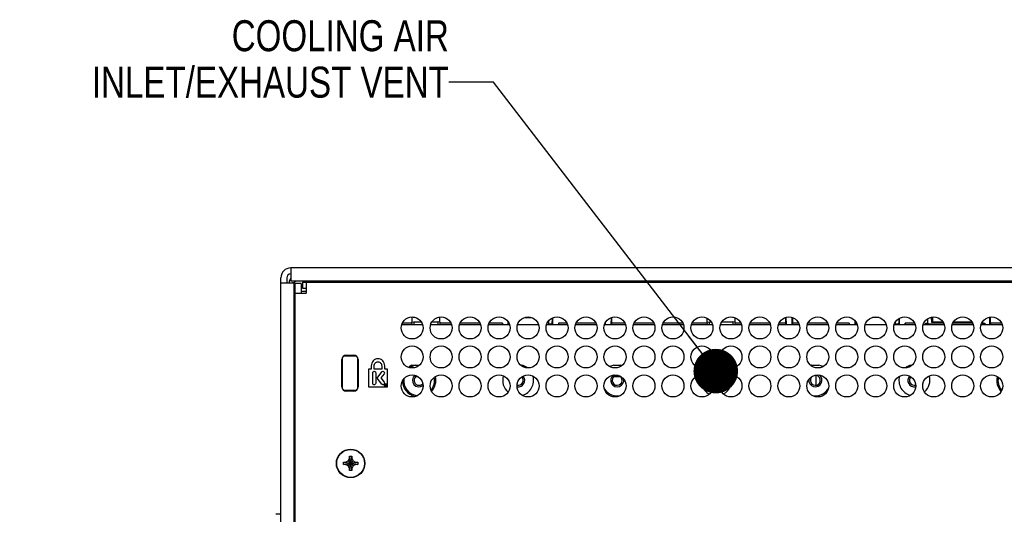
# Model space of a CAD drawing. Header units: inches. Extents: x 0 to 34, y 0 to 22.
# Tile 152 of 155: x 24.9 to 28.9, y 12.2 to 14.2. Entities that reach past the tile are written whole.
import ezdxf

# ---------------------------------------------------------------- set-up
doc = ezdxf.new("R2010")
doc.units = ezdxf.units.IN
doc.header["$LTSCALE"] = 1.87
doc.header["$MEASUREMENT"] = 0
doc.layers.get('0').update_dxf_attribs({"linetype": 'CONTINUOUS'})
for name, color, linetype in [('02___PRT_ALL_AXES', 7, 'CONTINUOUS'), ('0_COMPONENTS', 7, 'CONTINUOUS'), ('DATUMCURVES', 7, 'CONTINUOUS'), ('DETAIL', 7, 'CONTINUOUS')]:
    doc.layers.add(name, color=color, linetype=linetype)
doc.styles.get("Standard").update_dxf_attribs({"font": 'txt', "width": 0.8})
doc.dimstyles.get("Standard").update_dxf_attribs({"dimtxt": 0.125, "dimasz": 0.18, "dimexe": 0.18, "dimexo": 0.0625, "dimgap": 0.09, "dimtad": 0, "dimtih": 1, "dimtoh": 1, "dimdec": 3, "dimzin": 4, "dimdsep": 46, "dimtxsty": 'STANDARD', "dimblk": '_FILLED', "dimblk1": '_FILLED', "dimblk2": '_FILLED', "dimcen": 0.09, "dimadec": 0, "dimazin": 0, "dimtol": 1, "dimtp": 0.01, "dimtm": 0.01, "dimtfac": 1, "dimtdec": 3, "dimtofl": 0, "dimtmove": 0, "dimatfit": 3, "dimldrblk": '_FILLED', "dimfxl": 1, "dimtolj": 1, "dimtzin": 4, "dimarcsym": 0})

# ---------------------------------------------------------------- blocks, each defined once
blk = doc.blocks.new('_FILLED')
at = {"color": 0, "linetype": 'BYBLOCK'}
blk.add_solid([(0, 0), (-1, 0.174), (-1, -0.174)], dxfattribs=at)

msp = doc.modelspace()

# ---------------------------------------------------------------- linework, layer by layer
at = {"color": 3, "linetype": 'CONTINUOUS'}
for p, q in [((25.9776, 13.199), (25.9776, 13.146)), ((30.9576, 13.199), (25.9776, 13.199)), ((25.9376, 9.7545), (25.9376, 13.159)), ((25.9376, 13.139), (25.9906, 13.139)), ((30.9576, 13.146), (25.9776, 13.146)), ((25.9906, 11.4935), (25.9906, 13.139)), ((26.0196, 13.136), (26.0196, 13.097)), ((26.0246, 13.117), (26.0396, 13.117))]:
    msp.add_line(p, q, dxfattribs=at)
at = {"color": 7, "linetype": 'CONTINUOUS'}
for p, q in [((25.9616, 13.159), (25.9616, 13.139)), ((25.9876, 13.139), (25.9876, 13.1417)), ((25.9956, 9.7775), (25.9956, 13.136)), ((26.0196, 13.136), (25.9956, 13.136)), ((26.0246, 13.141), (26.0246, 13.117)), ((26.0246, 13.141), (30.9106, 13.141)), ((26.0396, 13.141), (26.0396, 13.097)), ((26.1586, 13.146), (26.1586, 13.141)), ((26.1691, 13.141), (26.1691, 13.146)), ((26.1811, 13.141), (26.1811, 13.146)), ((26.1823, 13.141), (26.1814, 13.146)), ((26.4023, 13.146), (26.4015, 13.141)), ((26.4026, 13.141), (26.4026, 13.146)), ((26.4131, 13.146), (26.4131, 13.141)), ((26.4251, 13.141), (26.4251, 13.146)), ((26.4376, 13.1445), (26.4376, 13.141)), ((28.4396, 13.141), (28.4396, 13.146)), ((28.4956, 13.141), (28.4956, 13.146)), ((25.9913, 13.1054), (25.9956, 13.1054)), ((25.9956, 13.097), (26.0396, 13.097)), ((26.0196, 13.1054), (26.0396, 13.1054)), ((25.9906, 13.0747), (25.9956, 13.0747)), ((25.9906, 13.0472), (25.9956, 13.0472)), ((25.9956, 13.0442), (25.9906, 13.0442)), ((25.9913, 13.0754), (25.9956, 13.0754)), ((25.9906, 13.0227), (25.9956, 13.0227)), ((25.9956, 13.0192), (25.9906, 13.0192)), ((25.9906, 13.0091), (25.9956, 13.0093)), ((25.9922, 13.0124), (25.9922, 13.0174)), ((25.9956, 13.0124), (25.9922, 13.0124)), ((25.9906, 12.9848), (25.9956, 12.9848)), ((25.9954, 12.9668), (25.9906, 12.9668)), ((26.4664, 12.9763), (26.4276, 12.9763)), ((26.4277, 12.9752), (26.4278, 12.9712)), ((26.4664, 12.9763), (26.4653, 12.9712)), ((26.4664, 12.9801), (26.4745, 12.9817)), ((26.4664, 12.9763), (26.4664, 12.9801)), ((26.4673, 12.9801), (26.4673, 13.0006)), ((26.4741, 12.9981), (26.4742, 13.0006)), ((26.4745, 12.9817), (26.4745, 12.9712)), ((26.4745, 12.9817), (26.5038, 12.9817)), ((26.5484, 12.9817), (26.5708, 12.9817)), ((26.5708, 12.9817), (26.5708, 12.9712)), ((26.5789, 12.9801), (26.5708, 12.9817)), ((26.5721, 12.9988), (26.5721, 12.9981)), ((26.578, 13.0006), (26.578, 12.9801)), ((26.5789, 12.9801), (26.5789, 12.9763)), ((26.5789, 12.9763), (26.5799, 12.9712)), ((26.6239, 12.9763), (26.5789, 12.9763)), ((26.7409, 12.9763), (26.6623, 12.9763)), ((26.8322, 12.9763), (26.7793, 12.9763)), ((26.8322, 12.9763), (26.832, 12.9712)), ((26.8322, 12.9712), (26.8322, 12.9763)), ((26.8559, 12.9712), (26.8559, 12.9798)), ((26.8574, 12.9712), (26.857, 12.9779)), ((26.8573, 12.9734), (26.8596, 12.9734)), ((26.9224, 12.9985), (26.9489, 12.9985)), ((26.9248, 12.9994), (26.9465, 12.9994)), ((27.0181, 12.9732), (27.0164, 12.9712)), ((27.0192, 12.9734), (27.033, 12.9734)), ((27.0197, 12.9709), (27.0197, 12.9733)), ((27.0329, 12.9712), (27.0335, 12.9822)), ((27.0335, 12.9964), (27.0335, 12.9822)), ((27.0343, 12.9967), (27.0343, 12.9712)), ((27.0581, 12.9763), (27.0583, 12.9712)), ((27.0581, 12.9763), (27.0581, 12.9712)), ((27.0919, 12.9763), (27.0581, 12.9763)), ((27.2089, 12.9763), (27.1303, 12.9763)), ((27.2472, 12.9761), (27.2473, 12.9712)), ((27.2709, 12.9976), (27.2705, 12.9712)), ((27.2731, 12.9985), (27.2731, 12.9763)), ((27.2731, 12.9763), (27.2733, 12.9712)), ((27.3259, 12.9763), (27.2731, 12.9763)), ((27.4429, 12.9763), (27.3643, 12.9763)), ((27.5599, 12.9763), (27.4813, 12.9763)), ((27.6584, 12.9763), (27.5983, 12.9763)), ((27.6584, 12.9763), (27.6573, 12.9712)), ((27.6584, 12.9801), (27.6665, 12.9817)), ((27.6584, 12.9763), (27.6584, 12.9801)), ((27.6593, 12.9801), (27.6593, 12.9955)), ((27.6665, 12.9817), (27.6665, 12.9712)), ((27.6665, 12.9817), (27.6738, 12.9817)), ((27.7184, 12.9817), (27.7628, 12.9817)), ((27.7628, 12.9817), (27.7628, 12.9712)), ((27.7709, 12.9801), (27.7628, 12.9817)), ((27.7641, 12.9999), (27.7641, 12.9981)), ((27.77, 12.9978), (27.77, 12.9801)), ((27.7709, 12.9801), (27.7709, 12.9763)), ((27.7709, 12.9763), (27.7719, 12.9712)), ((27.7939, 12.9763), (27.7709, 12.9763)), ((27.9109, 12.9763), (27.8323, 12.9763)), ((27.9746, 12.9763), (27.9493, 12.9763)), ((27.9746, 12.9763), (27.9744, 12.9712)), ((27.9746, 12.9983), (27.9746, 12.9763)), ((27.9768, 12.9991), (27.9773, 12.9712)), ((28.0009, 12.9989), (28.0005, 12.9712)), ((28.0031, 12.9981), (28.0031, 12.9763)), ((28.0031, 12.9763), (28.0033, 12.9712)), ((28.0279, 12.9763), (28.0031, 12.9763)), ((28.1449, 12.9763), (28.0663, 12.9763)), ((28.2322, 12.9763), (28.1833, 12.9763)), ((28.2322, 12.9763), (28.232, 12.9712)), ((28.2322, 12.9763), (28.2322, 12.9712)), ((28.2559, 12.9712), (28.2559, 12.986)), ((28.2568, 12.9852), (28.2568, 12.9822)), ((28.2574, 12.9712), (28.2568, 12.9822)), ((28.2573, 12.9734), (28.2636, 12.9734)), ((28.3529, 12.9985), (28.3264, 12.9985)), ((28.3505, 12.9994), (28.3288, 12.9994)), ((28.4164, 12.9712), (28.4181, 12.9732)), ((28.4192, 12.9734), (28.433, 12.9734)), ((28.4197, 12.9709), (28.4197, 12.9733)), ((28.4329, 12.9712), (28.4335, 12.9822)), ((28.4335, 12.9822), (28.4335, 12.9945)), ((28.4343, 12.9952), (28.4343, 12.9712)), ((28.4581, 12.9763), (28.4583, 12.9712)), ((28.4581, 12.9712), (28.4581, 12.9763)), ((28.4959, 12.9763), (28.4581, 12.9763)), ((28.5404, 12.9712), (28.5404, 12.9756)), ((28.5404, 12.9756), (28.5412, 12.9712)), ((28.5404, 12.9756), (28.5498, 12.9756)), ((28.5498, 12.9756), (28.5491, 12.9712)), ((28.5498, 12.9756), (28.5498, 12.994)), ((28.5498, 12.9734), (28.5644, 12.9734)), ((28.5627, 12.9994), (28.5644, 12.9794)), ((28.5644, 12.9794), (28.5684, 12.9802)), ((28.6111, 12.9794), (28.5644, 12.9794)), ((28.5644, 12.9734), (28.6146, 12.9734)), ((28.5684, 13.0006), (28.5684, 12.9802)), ((28.5684, 12.9802), (28.6107, 12.9802)), ((28.6497, 12.9734), (28.7316, 12.9734)), ((28.7281, 12.9794), (28.6531, 12.9794)), ((28.6536, 12.9802), (28.7277, 12.9802)), ((28.7667, 12.9734), (28.7704, 12.9734)), ((28.7704, 12.9799), (28.7704, 12.9756)), ((28.7704, 12.9756), (28.7712, 12.9712)), ((28.7704, 12.9756), (28.7798, 12.9756)), ((28.7798, 12.9756), (28.7791, 12.9712)), ((28.7798, 12.9756), (28.7798, 12.9712)), ((28.8001, 12.9712), (28.8001, 13.0006)), ((28.8031, 12.9763), (28.8031, 13.0006)), ((28.8031, 12.9763), (28.8033, 12.9712)), ((28.8469, 12.9763), (28.8031, 12.9763)), ((25.9906, 12.8548), (25.9954, 12.8548)), ((26.1925, 12.8444), (26.2408, 12.8444)), ((25.9906, 12.8348), (25.9956, 12.8347)), ((25.9906, 12.8125), (25.9956, 12.8122)), ((26.1858, 12.7107), (26.1858, 12.8378)), ((26.2474, 12.8378), (26.2474, 12.7107)), ((25.9906, 12.7781), (25.9927, 12.7781)), ((25.9951, 12.7805), (25.9927, 12.7781)), ((25.9927, 12.6522), (25.9927, 12.7781)), ((27.2906, 12.7644), (27.2906, 12.7592)), ((28.0971, 12.7651), (28.0971, 12.7253)), ((26.4923, 12.7592), (26.4812, 12.7592)), ((26.4841, 12.7613), (26.4841, 12.7592)), ((27.3101, 12.7592), (27.2812, 12.7592)), ((26.2408, 12.704), (26.1925, 12.704)), ((25.9956, 12.6522), (25.9906, 12.6522)), ((25.9956, 12.4967), (25.9906, 12.4967)), ((26.1899, 12.4052), (26.1899, 12.4142)), ((26.1899, 12.4142), (26.2484, 12.4052)), ((26.1899, 12.4142), (26.1989, 12.4142)), ((26.1899, 12.4052), (26.2484, 12.4142)), ((26.1989, 12.4052), (26.1899, 12.4052)), ((26.1989, 12.4142), (26.2089, 12.42)), ((26.1989, 12.4142), (26.2394, 12.4052)), ((26.1989, 12.4052), (26.2394, 12.4142)), ((26.2089, 12.3995), (26.1989, 12.4052)), ((26.2089, 12.42), (26.2146, 12.43)), ((26.2089, 12.3995), (26.2294, 12.42)), ((26.2089, 12.42), (26.2294, 12.3995)), ((26.2146, 12.3805), (26.2236, 12.439)), ((26.2146, 12.43), (26.2146, 12.439)), ((26.2236, 12.3805), (26.2146, 12.439)), ((26.2146, 12.439), (26.2236, 12.439)), ((26.2146, 12.3895), (26.2236, 12.43)), ((26.2236, 12.3895), (26.2146, 12.43)), ((26.2236, 12.439), (26.2236, 12.43)), ((26.2236, 12.43), (26.2294, 12.42)), ((26.2294, 12.42), (26.2394, 12.4142)), ((26.2394, 12.4052), (26.2294, 12.3995)), ((26.2394, 12.4142), (26.2484, 12.4142)), ((26.2484, 12.4052), (26.2394, 12.4052)), ((26.2484, 12.4142), (26.2484, 12.4052)), ((26.2146, 12.3895), (26.2089, 12.3995)), ((26.2146, 12.3805), (26.2146, 12.3895)), ((26.2236, 12.3805), (26.2146, 12.3805)), ((26.2294, 12.3995), (26.2236, 12.3895)), ((26.2236, 12.3895), (26.2236, 12.3805)), ((25.9956, 12.3162), (25.9906, 12.3162)), ((25.9376, 12.2042), (25.9176, 12.2042))]:
    msp.add_line(p, q, dxfattribs=at)
for radius in [0.0575, 0.0563]:
    msp.add_circle((26.2191, 12.4097), radius, dxfattribs=at)
at = {"color": 3, "linetype": 'CONTINUOUS'}
msp.add_arc((25.9776, 13.159), 0.04, 90, 180, dxfattribs=at)
at = {"color": 7, "linetype": 'CONTINUOUS'}
for centre, radius, start, end in [((25.9776, 13.159), 0.016, 94.9978, 180), ((26.6463, 12.9939), 0.1723, 177.7331, 178.585), ((26.3743, 12.9931), 0.1979, 1.4464, 1.6589), ((27.5757, 12.9934), 0.1885, 1.4427, 2.0294), ((25.577, 12.9196), 2.8427, 1.085, 1.204)]:
    msp.add_arc(centre, radius, start, end, dxfattribs=at)
for centre, major_axis, ratio, start_param, end_param in [((26.0036, 13.1377), (-0.023, 0.023), 0.999695, 6.450997, 7.02916), ((26.0031, 13.1382), (0.023, -0.023), 0.999695, -3.003294, -2.748988), ((26.1616, 13.0517), (0, 0.4008), 0.017455, 1.334886, 1.346124), ((26.4216, 13.0517), (0, 0.4008), 0.017455, -1.346124, -1.334886), ((26.0014, 12.8099), (0.01, 0), 0.017455, -3.124139, -2.206639), ((26.0014, 12.7818), (0.01, 0), 0.017455, 2.199367, 3.124139)]:
    msp.add_ellipse(centre, major_axis=major_axis, ratio=ratio, start_param=start_param, end_param=end_param, dxfattribs=at)
for points, knots in [([(25.999, 13.1454), (25.998, 13.1454), (25.9962, 13.145), (25.9938, 13.1436), (25.9922, 13.1414), (25.9916, 13.1396), (25.9915, 13.1387)], [0, 0, 0, 0, 0.252295, 0.503543, 0.752365, 1, 1, 1, 1]), ([(27.0188, 12.9855), (27.0188, 12.9847), (27.0188, 12.9832), (27.0187, 12.9809), (27.0186, 12.9789), (27.0185, 12.9771), (27.0184, 12.9756), (27.0183, 12.9746), (27.0183, 12.974), (27.0182, 12.9736), (27.0181, 12.9734), (27.0181, 12.9733), (27.0181, 12.9732)], [0, 0, 0, 0, 0.194939, 0.378501, 0.545656, 0.691854, 0.813133, 0.90623, 0.941459, 0.968833, 0.988289, 1, 1, 1, 1]), ([(28.4186, 12.9784), (28.4186, 12.9778), (28.4185, 12.9765), (28.4184, 12.9751), (28.4183, 12.9742), (28.4182, 12.9738), (28.4182, 12.9734), (28.4181, 12.9733), (28.4181, 12.9732)], [0, 0, 0, 0, 0.394159, 0.698978, 0.814103, 0.902896, 0.964748, 1, 1, 1, 1])]:
    msp.add_open_spline(points, degree=3, knots=knots, dxfattribs=at)
at = {"layer": '02___PRT_ALL_AXES', "color": 7, "linetype": 'CONTINUOUS'}
for p, q in [((26.2009, 12.8469), (26.2324, 12.8469)), ((26.1834, 12.7191), (26.1834, 12.8294)), ((26.2499, 12.8294), (26.2499, 12.7191)), ((26.2324, 12.7016), (26.2009, 12.7016))]:
    msp.add_line(p, q, dxfattribs=at)
for centre in [(26.4676, 12.9567), (26.5846, 12.9567), (26.7016, 12.9567), (26.8186, 12.9567), (26.9356, 12.9567), (27.0526, 12.9567), (27.1696, 12.9567), (27.2866, 12.9567), (27.4036, 12.9567), (27.5206, 12.9567), (27.6376, 12.9567), (27.7546, 12.9567), (27.8716, 12.9567), (27.9886, 12.9567), (28.1056, 12.9567), (28.2226, 12.9567), (28.3396, 12.9567), (28.4566, 12.9567), (28.5736, 12.9567), (28.6906, 12.9567), (28.8076, 12.9567), (26.4676, 12.8397), (26.5846, 12.8397), (26.7016, 12.8397), (26.8186, 12.8397), (26.9356, 12.8397), (27.0526, 12.8397), (27.1696, 12.8397), (27.2866, 12.8397), (27.4036, 12.8397), (27.5206, 12.8397), (27.6376, 12.8397), (27.7546, 12.8397), (27.8716, 12.8397), (27.9886, 12.8397), (28.1056, 12.8397), (28.2226, 12.8397), (28.3396, 12.8397), (28.4566, 12.8397), (28.5736, 12.8397), (28.6906, 12.8397), (28.8076, 12.8397), (26.4676, 12.7227), (26.5846, 12.7227), (26.7016, 12.7227), (26.8186, 12.7227), (26.9356, 12.7227), (27.0526, 12.7227), (27.1696, 12.7227), (27.2866, 12.7227), (27.4036, 12.7227), (27.5206, 12.7227), (27.6376, 12.7227), (27.7546, 12.7227), (27.8716, 12.7227), (27.9886, 12.7227), (28.1056, 12.7227), (28.2226, 12.7227), (28.3396, 12.7227), (28.4566, 12.7227), (28.5736, 12.7227), (28.6906, 12.7227), (28.8076, 12.7227)]:
    msp.add_circle(centre, 0.0445, dxfattribs=at)
for centre, start, end in [((26.2009, 12.8294), 90, 180), ((26.2324, 12.8294), 0, 90), ((26.2009, 12.7191), 180, 270), ((26.2324, 12.7191), 270, 360)]:
    msp.add_arc(centre, 0.0175, start, end, dxfattribs=at)
at = {"layer": '02___PRT_ALL_AXES', "color": 3, "linetype": 'CONTINUOUS'}
for centre, start, end in [((26.4956, 12.7452), 118.7274, 318.1281), ((27.2956, 12.7452), 77.9215, 60.8729), ((28.0956, 12.7452), 123.2833, 95.5876), ((26.8956, 12.7452), 258.4811, 42.5087), ((27.6956, 12.7452), 180, 220.2745), ((27.6956, 12.7452), 326.7767, 350.468), ((28.4956, 12.7452), 135.6721, 284.3678)]:
    msp.add_arc(centre, 0.0202, start, end, dxfattribs=at)
at = {"layer": '02___PRT_ALL_AXES', "color": 7, "linetype": 'CONTINUOUS'}
msp.add_ellipse((26.2919, 13.1431), major_axis=(0.0375, 0), ratio=0.052408, start_param=0, end_param=3.141593, dxfattribs=at)
at = {"layer": '0_COMPONENTS', "color": 7, "linetype": 'CONTINUOUS'}
for p, q in [((26.4257, 12.9712), (26.5096, 12.9712)), ((26.5427, 12.9712), (26.6266, 12.9712)), ((26.6597, 12.9712), (26.7436, 12.9712)), ((26.7767, 12.9712), (26.8606, 12.9712)), ((26.8937, 12.9712), (26.9776, 12.9712)), ((27.0107, 12.9712), (27.0946, 12.9712)), ((27.1277, 12.9712), (27.2116, 12.9712)), ((27.2447, 12.9712), (27.3286, 12.9712)), ((27.3617, 12.9712), (27.4456, 12.9712)), ((27.4787, 12.9712), (27.5626, 12.9712)), ((27.5957, 12.9712), (27.6796, 12.9712)), ((27.7127, 12.9712), (27.7966, 12.9712)), ((27.8297, 12.9712), (27.9136, 12.9712)), ((27.9467, 12.9712), (28.0306, 12.9712)), ((28.0637, 12.9712), (28.1476, 12.9712)), ((28.1807, 12.9712), (28.2646, 12.9712)), ((28.2977, 12.9712), (28.3816, 12.9712)), ((28.4147, 12.9712), (28.4986, 12.9712)), ((28.5317, 12.9712), (28.6156, 12.9712)), ((28.6487, 12.9712), (28.7326, 12.9712)), ((28.7657, 12.9712), (28.8496, 12.9712))]:
    msp.add_line(p, q, dxfattribs=at)
at = {"layer": '0_COMPONENTS', "color": 4, "linetype": 'CONTINUOUS'}
for p, q in [((26.4667, 12.8062), (26.4959, 12.8062)), ((26.9074, 12.8062), (26.9092, 12.8062)), ((27.282, 12.8062), (27.3092, 12.8062)), ((28.082, 12.8062), (28.1092, 12.8062)), ((28.482, 12.8062), (28.4849, 12.8062))]:
    msp.add_line(p, q, dxfattribs=at)
at = {"layer": '0_COMPONENTS', "color": 2, "linetype": 'CONTINUOUS'}
msp.add_line((27.6333, 12.7495), (27.649, 12.7652), dxfattribs=at)
at = {"layer": '0_COMPONENTS', "color": 4, "linetype": 'CONTINUOUS'}
for centre, radius, start, end in [((26.4956, 12.7452), 0.0675, 115.3507, 128.3633), ((26.4956, 12.7452), 0.0625, 102.5781, 125.489), ((26.8956, 12.7452), 0.0625, 54.197, 77.4219), ((27.2956, 12.7452), 0.0625, 102.5781, 117.8907), ((27.2956, 12.7452), 0.0625, 73.3526, 77.4219), ((28.0956, 12.7452), 0.0625, 102.5781, 105.9417), ((28.0956, 12.7452), 0.0625, 61.6835, 77.4219), ((28.4956, 12.7452), 0.0625, 102.5781, 125.803), ((26.8956, 12.7452), 0.0625, 163.3532, 229.2937), ((27.6956, 12.7452), 0.0625, 160.0464, 242.3663), ((27.6956, 12.7452), 0.0625, 298.2677, 19.9536), ((28.4956, 12.7452), 0.0625, 311.5176, 16.3327), ((26.4956, 12.7452), 0.0675, 182.6648, 255.1468), ((26.4956, 12.7452), 0.0625, 174.579, 262.4246), ((26.4956, 12.7452), 0.0625, 320.6164, 10.6575), ((26.4956, 12.7452), 0.0675, 319.028, 13.0179), ((26.8956, 12.7452), 0.0625, 285.5497, 15.5804), ((28.4956, 12.7452), 0.0625, 164.8064, 255.1711), ((28.8956, 12.7452), 0.0675, 166.3673, 221.7469), ((28.8956, 12.7452), 0.0625, 168.6704, 220.2283), ((27.2956, 12.7452), 0.0625, 215.0776, 282.0944), ((28.0956, 12.7452), 0.0625, 259.947, 326.7074)]:
    msp.add_arc(centre, radius, start, end, dxfattribs=at)
at = {"layer": '0_COMPONENTS', "color": 7, "linetype": 'CONTINUOUS'}
for centre, start, end in [((26.4956, 12.7452), 129.8591, 308.2096), ((26.8956, 12.7452), 261.5743, 39.8627), ((27.2956, 12.7452), 125.4595, 11.7662), ((28.0956, 12.7452), 173.7321, 54.5405), ((28.4956, 12.7452), 139.3137, 280.6405), ((27.6956, 12.7452), 164.0117, 239.2008), ((27.6956, 12.7452), 303.8587, 14.4018)]:
    msp.add_arc(centre, 0.0265, start, end, dxfattribs=at)
at = {"layer": 'DATUMCURVES', "color": 40, "linetype": 'CONTINUOUS'}
for p, q in [((26.3024, 12.8038), (26.3024, 12.7907)), ((26.3143, 12.7907), (26.3143, 12.8038)), ((26.3447, 12.8038), (26.3447, 12.7907)), ((26.3567, 12.7907), (26.3567, 12.8038)), ((26.2916, 12.7907), (26.2916, 12.7183)), ((26.3024, 12.7907), (26.2916, 12.7907)), ((26.3087, 12.7335), (26.3087, 12.7753)), ((26.3447, 12.7907), (26.3143, 12.7907)), ((26.3207, 12.7753), (26.3207, 12.7335)), ((26.3259, 12.7545), (26.345, 12.7794)), ((26.3542, 12.7715), (26.3406, 12.7549)), ((26.3674, 12.7907), (26.3567, 12.7907)), ((26.3674, 12.7183), (26.3674, 12.7907)), ((26.3451, 12.7297), (26.3259, 12.7545)), ((26.3406, 12.7549), (26.3544, 12.7376)), ((26.3588, 12.7227), (26.3588, 12.7288)), ((26.3588, 12.7288), (26.3605, 12.7288)), ((26.3598, 12.7227), (26.3588, 12.7227)), ((26.3598, 12.7279), (26.3598, 12.7261)), ((26.3604, 12.7279), (26.3598, 12.7279)), ((26.3598, 12.7261), (26.3601, 12.7261)), ((26.3598, 12.7254), (26.3598, 12.7227)), ((26.3614, 12.7227), (26.3598, 12.7254)), ((26.3598, 12.7254), (26.3598, 12.7254)), ((26.3609, 12.7255), (26.3614, 12.7246)), ((26.3614, 12.7246), (26.3626, 12.7227)), ((26.3626, 12.7227), (26.3614, 12.7227)), ((26.2916, 12.7183), (26.3674, 12.7183))]:
    msp.add_line(p, q, dxfattribs=at)
for points, knots in [([(26.3567, 12.8038), (26.3567, 12.811), (26.3523, 12.8223), (26.3403, 12.8307), (26.3295, 12.8331), (26.3187, 12.8307), (26.3068, 12.8223), (26.3024, 12.811), (26.3024, 12.8038)], [0, 0, 0, 0, 0.251658, 0.374573, 0.500039, 0.625443, 0.74834, 1, 1, 1, 1]), ([(26.3143, 12.8038), (26.3143, 12.8079), (26.3168, 12.8142), (26.3235, 12.8189), (26.3295, 12.8202), (26.3356, 12.8189), (26.3423, 12.8142), (26.3447, 12.8079), (26.3447, 12.8038)], [0, 0, 0, 0, 0.251671, 0.374546, 0.499894, 0.625345, 0.748296, 1, 1, 1, 1]), ([(26.3087, 12.7753), (26.3087, 12.7769), (26.3099, 12.7802), (26.3147, 12.7823), (26.3195, 12.7802), (26.3207, 12.7769), (26.3207, 12.7753)], [0, 0, 0, 0, 0.25454, 0.498326, 0.745258, 1, 1, 1, 1]), ([(26.345, 12.7794), (26.3459, 12.7806), (26.3489, 12.7824), (26.3539, 12.7808), (26.3562, 12.7761), (26.3552, 12.7727), (26.3542, 12.7715)], [0, 0, 0, 0, 0.246896, 0.489943, 0.744514, 1, 1, 1, 1]), ([(26.3207, 12.7335), (26.3207, 12.7319), (26.3194, 12.7286), (26.3147, 12.7265), (26.3099, 12.7286), (26.3087, 12.7319), (26.3087, 12.7335)], [0, 0, 0, 0, 0.253934, 0.501682, 0.74627, 1, 1, 1, 1]), ([(26.3602, 12.7202), (26.3589, 12.7202), (26.3564, 12.7215), (26.3548, 12.7257), (26.3565, 12.73), (26.3591, 12.7312), (26.3604, 12.7312)], [0, 0, 0, 0, 0.240947, 0.496067, 0.748034, 1, 1, 1, 1]), ([(26.3604, 12.7301), (26.3594, 12.7301), (26.3574, 12.7291), (26.3561, 12.7258), (26.3574, 12.7224), (26.3594, 12.7214), (26.3604, 12.7214)], [0, 0, 0, 0, 0.250147, 0.500294, 0.750147, 1, 1, 1, 1]), ([(26.3604, 12.7312), (26.3618, 12.7312), (26.3644, 12.7301), (26.366, 12.7258), (26.3644, 12.7214), (26.3616, 12.7202), (26.3603, 12.7202), (26.3602, 12.7202)], [0, 0, 0, 0, 0.251988, 0.503977, 0.745026, 0.986075, 1, 1, 1, 1]), ([(26.3604, 12.7214), (26.3614, 12.7213), (26.3635, 12.7224), (26.3648, 12.7256), (26.3635, 12.7291), (26.3614, 12.7301), (26.3604, 12.7301)], [0, 0, 0, 0, 0.248535, 0.49707, 0.748535, 1, 1, 1, 1]), ([(26.3605, 12.7288), (26.3613, 12.7288), (26.3632, 12.7274), (26.3616, 12.7256), (26.3609, 12.7255)], [0, 0, 0, 0, 0.510712, 1, 1, 1, 1])]:
    msp.add_open_spline(points, degree=3, knots=knots, dxfattribs=at)
for points in [[(26.3535, 12.7287), (26.3514, 12.7269), (26.3469, 12.7274), (26.3451, 12.7297)], [(26.3544, 12.7376), (26.3562, 12.7353), (26.3558, 12.7307), (26.3535, 12.7287)], [(26.3601, 12.7261), (26.3607, 12.7261), (26.3613, 12.7266), (26.3613, 12.7271)], [(26.3613, 12.7271), (26.3613, 12.7275), (26.3608, 12.7279), (26.3604, 12.7279)]]:
    msp.add_open_spline(points, degree=3, dxfattribs=at)

# ---------------------------------------------------------------- texts
at = {"layer": 'DETAIL', "color": 2, "linetype": 'CONTINUOUS', "insert": (26.6158, 14.1992), "char_height": 0.125, "width": 1.8, "attachment_point": 3, "line_spacing_factor": 0.9}
msp.add_mtext('COOLING AIR \\PINLET/EXHAUST VENT', dxfattribs=at)

# ---------------------------------------------------------------- leaders
at = {"layer": 'DETAIL', "color": 2, "linetype": 'CONTINUOUS'}
msp.add_leader([(27.6935, 12.7824), (26.7958, 13.9492), (26.6158, 13.9492)], dimstyle='STANDARD', override={"dimtad": 0, "dimldrblk": 'DOT'}, dxfattribs=at)

doc.saveas('drawing.dxf')
